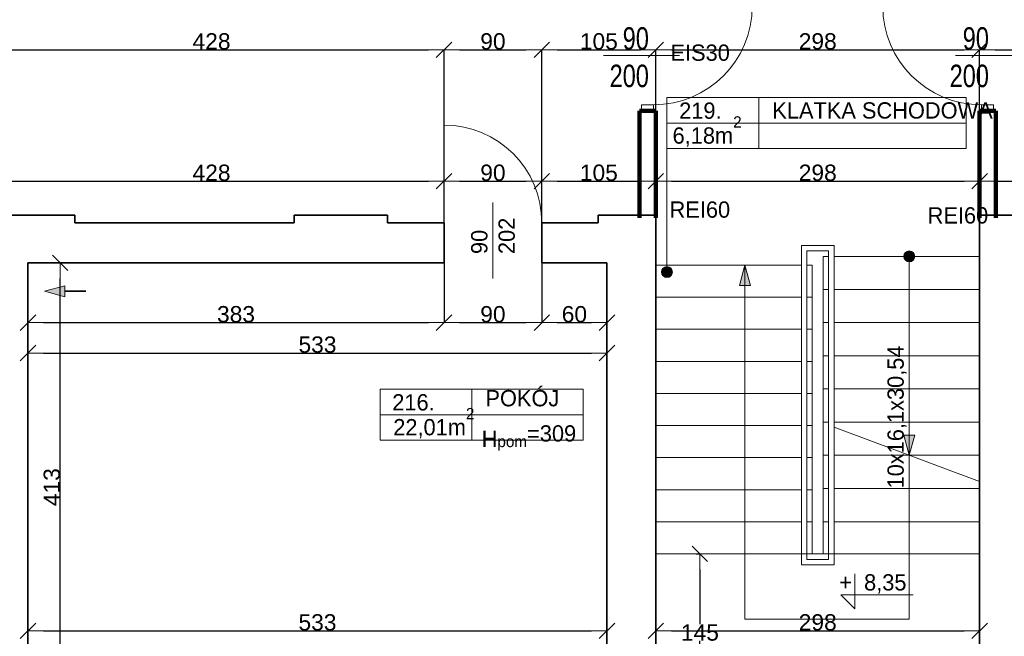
# Model space of a CAD drawing. Header units: metres. Extents: x 7506757 to 756746378, y 5735207 to 582114514.
# Tile 240 of 256: x 7691158 to 7700222, y 5892257 to 5897936. Entities that reach past the tile are written whole.
import ezdxf

# ---------------------------------------------------------------- set-up
doc = ezdxf.new("R2010")
doc.units = ezdxf.units.M
doc.header["$MEASUREMENT"] = 0
doc.header["$PDMODE"] = 2
doc.layers.get('0').update_dxf_attribs({"color": 250, "linetype": 'CONTINUOUS', "lineweight": 100, "plot": 0})
doc.layers.get('Defpoints').update_dxf_attribs({"linetype": 'CONTINUOUS'})
for name, color, linetype, lineweight in [('2D - Ogolne46', 7, 'CONTINUOUS', 18), ('ELEKTRYKA141', 7, 'CONTINUOUS', 0), ('M_OCIANA1', 7, 'CONTINUOUS', 13), ('M_OCIANA6', 5, 'CONTINUOUS', 35), ('M_OPISY1', 7, 'CONTINUOUS', 13), ('M_OPISY141', 7, 'CONTINUOUS', 0), ('m_umeblowanie1', 7, 'CONTINUOUS', 13), ('NAPISY', 7, 'CONTINUOUS', 20), ('opis1', 7, 'CONTINUOUS', 13), ('OTWORY', 90, 'CONTINUOUS', 15), ('WYMIARY', 8, 'CONTINUOUS', 13)]:
    doc.layers.add(name, color=color, linetype=linetype, lineweight=lineweight)
for name, color, linetype in [('M_OCIANA', 7, 'CONTINUOUS'), ('M_OPISY', 7, 'CONTINUOUS'), ('PWYMIAR', 7, 'CONTINUOUS')]:
    doc.layers.add(name, color=color, linetype=linetype)
doc.styles.add('arial', font='arial.ttf', dxfattribs={"width": 0.75, "height": 25})
doc.styles.add('GENERATED_STYLE_1', font='arial.ttf')
doc.styles.add('GENERATED_STYLE_2', font='txt')
doc.styles.add('GENERATED_STYLE_5', font='txt')
doc.dimstyles.new('GENERATED_STYLE__1', dxfattribs={"dimtxt": 150, "dimasz": 142.5, "dimexe": 0.18, "dimexo": 0, "dimgap": 0.09, "dimtad": 1, "dimdec": 0, "dimlfac": 0.1, "dimzin": 0, "dimdsep": 46, "dimtxsty": 'GENERATED_STYLE_1', "dimblk": 'ARROWHEAD_6', "dimblk1": 'ARROWHEAD_6', "dimblk2": 'ARROWHEAD_6', "dimcen": 0.09, "dimclrd": 251, "dimclre": 251, "dimclrt": 7, "dimazin": 0, "dimtfac": 1, "dimtdec": 4, "dimtmove": 0, "dimatfit": 3, "dimfxl": 0, "dimtolj": 1, "dimtzin": 0, "dimarcsym": 0})
doc.dimstyles.new('GENERATED_STYLE__2', dxfattribs={"dimtxt": 150, "dimasz": 142.5, "dimexe": 0.18, "dimexo": 0, "dimgap": 0.09, "dimtad": 1, "dimtih": 1, "dimtoh": 1, "dimdec": 0, "dimlfac": 0.1, "dimzin": 0, "dimdsep": 46, "dimtxsty": 'GENERATED_STYLE_1', "dimblk": 'ARROWHEAD_6', "dimblk1": 'ARROWHEAD_6', "dimblk2": 'ARROWHEAD_6', "dimcen": 0.09, "dimclrd": 251, "dimclre": 251, "dimclrt": 7, "dimazin": 0, "dimtfac": 1, "dimtdec": 4, "dimtmove": 0, "dimatfit": 3, "dimfxl": 0, "dimtolj": 1, "dimtzin": 0, "dimarcsym": 0})

# ---------------------------------------------------------------- blocks, each defined once
blk = doc.blocks.new('Linia_110', base_point=(594207.4, 344455.3))
at = {"layer": 'M_OCIANA1', "linetype": 'Continuous'}
blk.add_hatch(color=256, dxfattribs=at).paths.add_polyline_path([(594207.4, 344455.3), (594394, 344505.3), (594394, 344405.3)], flags=0)
for p, q in [((594207.4, 344455.3), (594394, 344505.3)), ((594207.4, 344455.3), (594394, 344405.3)), ((594394, 344505.3), (594394, 344405.3))]:
    blk.add_line(p, q, dxfattribs=at)
at = {"layer": 'M_OCIANA6', "linetype": 'Continuous'}
blk.add_line((594394, 344455.3), (594586.1, 344455.3), dxfattribs=at)
blk = doc.blocks.new('Linia_111', base_point=(599936.6, 345769))
at = {"layer": 'M_OPISY1', "linetype": 'Continuous'}
blk.add_hatch(color=256, dxfattribs=at).paths.add_polyline_path([(599986.6, 344632.5), (599982.8, 344651.6), (599972, 344667.9), (599955.8, 344678.7), (599936.6, 344682.5), (599917.5, 344678.7), (599901.3, 344667.9), (599890.4, 344651.6), (599886.6, 344632.5), (599890.4, 344613.4), (599901.3, 344597.2), (599917.5, 344586.3), (599936.6, 344582.5), (599955.8, 344586.3), (599972, 344597.2), (599982.8, 344613.4)], flags=0)
blk.add_circle((599936.6, 344632.5), 50, dxfattribs=at)
at = {"layer": 'M_OPISY141', "linetype": 'Continuous'}
blk.add_line((599936.6, 345769), (599936.6, 344682.5), dxfattribs=at)
blk = doc.blocks.new('Linia_113', base_point=(602167.1, 344483.8))
at = {"layer": 'M_OCIANA1', "linetype": 'Continuous'}
blk.add_hatch(color=256, dxfattribs=at).paths.add_polyline_path([(602167.1, 342944.8), (602117.1, 343131.4), (602217.1, 343131.4)], flags=0)
for p, q in [((602167.1, 344483.8), (602167.1, 343131.4)), ((602167.1, 342944.8), (602117.1, 343131.4)), ((602117.1, 343131.4), (602217.1, 343131.4)), ((602167.1, 342944.8), (602217.1, 343131.4))]:
    blk.add_line(p, q, dxfattribs=at)
blk = doc.blocks.new('Polilinia_8', base_point=(602167.1, 344777))
at = {"layer": 'M_OCIANA1', "linetype": 'Continuous'}
blk.add_hatch(color=256, dxfattribs=at).paths.add_polyline_path([(602217.1, 344777), (602213.3, 344796.1), (602202.5, 344812.3), (602186.3, 344823.2), (602167.1, 344827), (602148, 344823.2), (602131.8, 344812.3), (602120.9, 344796.1), (602117.1, 344777), (602120.9, 344757.8), (602131.8, 344741.6), (602148, 344730.8), (602167.1, 344727), (602186.3, 344730.8), (602202.5, 344741.6), (602213.3, 344757.8)], flags=0)
at = {"layer": 'M_OCIANA1', "linetype": 'Continuous', "flags": 128}
blk.add_lwpolyline([(602167.1, 344727), (602167.1, 341436.4), (600654.7, 341436.4), (600654.7, 344695.9)], dxfattribs=at)
at = {"layer": 'M_OCIANA1', "linetype": 'Continuous'}
blk.add_circle((602167.1, 344777), 50, dxfattribs=at)
blk = doc.blocks.new('Polilinia_9', base_point=(602167.1, 344777))
at = {"layer": 'M_OCIANA1', "linetype": 'Continuous'}
blk.add_hatch(color=256, dxfattribs=at).paths.add_polyline_path([(600654.7, 344695.9), (600704.7, 344509.3), (600604.7, 344509.3)], flags=0)
for p, q in [((600654.7, 344695.9), (600604.7, 344509.3)), ((600654.7, 344695.9), (600704.7, 344509.3)), ((600704.7, 344509.3), (600604.7, 344509.3))]:
    blk.add_line(p, q, dxfattribs=at)
at = {"layer": 'M_OCIANA1', "linetype": 'Continuous', "flags": 128}
blk.add_lwpolyline([(602167.1, 344777), (602167.1, 341436.4), (600654.7, 341436.4), (600654.7, 344509.3)], dxfattribs=at)
blk = doc.blocks.new('ARROWHEAD_6')
at = {"color": 0, "linetype": 'Continuous', "lineweight": 0}
for p, q in [((0, 0), (-1, 0)), ((-0.5, -0.5), (0.5, 0.5))]:
    blk.add_line(p, q, dxfattribs=at)
blk = doc.blocks.new('*D6527')
at = {"layer": 'Defpoints', "color": 0, "linetype": 'Continuous', "transparency": 16777216}
for p in [(7696564.6, 5892307.6), (7691234.6, 5891565.6), (7696564.6, 5891565.6)]:
    blk.add_point(p, dxfattribs=at)
at = {"layer": 'PWYMIAR', "color": 251, "linetype": 'Continuous', "lineweight": -2, "transparency": 16777216}
for p, q in [((7691234.6, 5891565.6), (7691234.6, 5892307.8)), ((7691377.1, 5892307.6), (7696422.1, 5892307.6)), ((7696564.6, 5891565.6), (7696564.6, 5892307.8))]:
    blk.add_line(p, q, dxfattribs=at)
at = {"layer": 'PWYMIAR', "color": 251, "linetype": 'Continuous', "lineweight": -2, "transparency": 16777216, "xscale": 142.5, "yscale": 142.5, "zscale": 142.5, "rotation": 180}
blk.add_blockref('ARROWHEAD_6', (7691234.6, 5892307.6), dxfattribs=at)
at = {"layer": 'PWYMIAR', "color": 251, "linetype": 'Continuous', "lineweight": -2, "transparency": 16777216, "xscale": 142.5, "yscale": 142.5, "zscale": 142.5}
blk.add_blockref('ARROWHEAD_6', (7696564.6, 5892307.6), dxfattribs=at)
at = {"layer": 'PWYMIAR', "color": 7, "linetype": 'Continuous', "lineweight": 13, "transparency": 16777216, "insert": (7693899.6, 5892384.3), "char_height": 150, "attachment_point": 5, "style": 'GENERATED_STYLE_1'}
blk.add_mtext('\\A1;533', dxfattribs=at)
blk = doc.blocks.new('*D6528')
at = {"layer": 'Defpoints', "color": 0, "linetype": 'Continuous', "transparency": 16777216}
for p in [(7699994.6, 5892307.6), (7697014.6, 5891565.6), (7699994.6, 5891565.6)]:
    blk.add_point(p, dxfattribs=at)
at = {"layer": 'PWYMIAR', "color": 251, "linetype": 'Continuous', "lineweight": -2, "transparency": 16777216}
for p, q in [((7697014.6, 5891565.6), (7697014.6, 5892307.8)), ((7697157.1, 5892307.6), (7699852.1, 5892307.6)), ((7699994.6, 5891565.6), (7699994.6, 5892307.8))]:
    blk.add_line(p, q, dxfattribs=at)
at = {"layer": 'PWYMIAR', "color": 251, "linetype": 'Continuous', "lineweight": -2, "transparency": 16777216, "xscale": 142.5, "yscale": 142.5, "zscale": 142.5, "rotation": 180}
blk.add_blockref('ARROWHEAD_6', (7697014.6, 5892307.6), dxfattribs=at)
at = {"layer": 'PWYMIAR', "color": 251, "linetype": 'Continuous', "lineweight": -2, "transparency": 16777216, "xscale": 142.5, "yscale": 142.5, "zscale": 142.5}
blk.add_blockref('ARROWHEAD_6', (7699994.6, 5892307.6), dxfattribs=at)
at = {"layer": 'PWYMIAR', "color": 7, "linetype": 'Continuous', "lineweight": 13, "transparency": 16777216, "insert": (7698504.6, 5892384.3), "char_height": 150, "attachment_point": 5, "style": 'GENERATED_STYLE_1'}
blk.add_mtext('\\A1;298', dxfattribs=at)
blk = doc.blocks.new('*D6530')
at = {"layer": 'Defpoints', "color": 0, "linetype": 'Continuous', "transparency": 16777216}
for p in [(7691234.6, 5895695.6), (7695064.6, 5895695.6), (7695064.6, 5895145.5)]:
    blk.add_point(p, dxfattribs=at)
at = {"layer": 'PWYMIAR', "color": 251, "linetype": 'Continuous', "lineweight": -2, "transparency": 16777216}
for p, q in [((7691234.6, 5895695.6), (7691234.6, 5895145.3)), ((7695064.6, 5895695.6), (7695064.6, 5895145.3)), ((7691377.1, 5895145.5), (7694922.1, 5895145.5))]:
    blk.add_line(p, q, dxfattribs=at)
at = {"layer": 'PWYMIAR', "color": 251, "linetype": 'Continuous', "lineweight": -2, "transparency": 16777216, "xscale": 142.5, "yscale": 142.5, "zscale": 142.5, "rotation": 180}
blk.add_blockref('ARROWHEAD_6', (7691234.6, 5895145.5), dxfattribs=at)
at = {"layer": 'PWYMIAR', "color": 251, "linetype": 'Continuous', "lineweight": -2, "transparency": 16777216, "xscale": 142.5, "yscale": 142.5, "zscale": 142.5}
blk.add_blockref('ARROWHEAD_6', (7695064.6, 5895145.5), dxfattribs=at)
at = {"layer": 'PWYMIAR', "color": 7, "linetype": 'Continuous', "lineweight": 13, "transparency": 16777216, "insert": (7693149.6, 5895222.2), "char_height": 150, "attachment_point": 5, "style": 'GENERATED_STYLE_1'}
blk.add_mtext('\\A1;383', dxfattribs=at)
blk = doc.blocks.new('*D6531')
at = {"layer": 'Defpoints', "color": 0, "linetype": 'Continuous', "transparency": 16777216}
for p in [(7695064.6, 5895695.6), (7695964.6, 5895695.6), (7695964.6, 5895145.5)]:
    blk.add_point(p, dxfattribs=at)
at = {"layer": 'PWYMIAR', "color": 251, "linetype": 'Continuous', "lineweight": -2, "transparency": 16777216}
for p, q in [((7695064.6, 5895695.6), (7695064.6, 5895145.3)), ((7695964.6, 5895695.6), (7695964.6, 5895145.3)), ((7695207.1, 5895145.5), (7695822.1, 5895145.5))]:
    blk.add_line(p, q, dxfattribs=at)
at = {"layer": 'PWYMIAR', "color": 251, "linetype": 'Continuous', "lineweight": -2, "transparency": 16777216, "xscale": 142.5, "yscale": 142.5, "zscale": 142.5, "rotation": 180}
blk.add_blockref('ARROWHEAD_6', (7695064.6, 5895145.5), dxfattribs=at)
at = {"layer": 'PWYMIAR', "color": 251, "linetype": 'Continuous', "lineweight": -2, "transparency": 16777216, "xscale": 142.5, "yscale": 142.5, "zscale": 142.5}
blk.add_blockref('ARROWHEAD_6', (7695964.6, 5895145.5), dxfattribs=at)
at = {"layer": 'PWYMIAR', "color": 7, "linetype": 'Continuous', "lineweight": 13, "transparency": 16777216, "insert": (7695514.6, 5895222.2), "char_height": 150, "attachment_point": 5, "style": 'GENERATED_STYLE_1'}
blk.add_mtext('\\A1;90', dxfattribs=at)
blk = doc.blocks.new('*D6532')
at = {"layer": 'Defpoints', "color": 0, "linetype": 'Continuous', "transparency": 16777216}
for p in [(7695964.6, 5895695.6), (7696564.6, 5895695.6), (7696564.6, 5895145.5)]:
    blk.add_point(p, dxfattribs=at)
at = {"layer": 'PWYMIAR', "color": 251, "linetype": 'Continuous', "lineweight": -2, "transparency": 16777216}
for p, q in [((7695964.6, 5895695.6), (7695964.6, 5895145.3)), ((7696564.6, 5895695.6), (7696564.6, 5895145.3)), ((7696107.1, 5895145.5), (7696422.1, 5895145.5))]:
    blk.add_line(p, q, dxfattribs=at)
at = {"layer": 'PWYMIAR', "color": 251, "linetype": 'Continuous', "lineweight": -2, "transparency": 16777216, "xscale": 142.5, "yscale": 142.5, "zscale": 142.5, "rotation": 180}
blk.add_blockref('ARROWHEAD_6', (7695964.6, 5895145.5), dxfattribs=at)
at = {"layer": 'PWYMIAR', "color": 251, "linetype": 'Continuous', "lineweight": -2, "transparency": 16777216, "xscale": 142.5, "yscale": 142.5, "zscale": 142.5}
blk.add_blockref('ARROWHEAD_6', (7696564.6, 5895145.5), dxfattribs=at)
at = {"layer": 'PWYMIAR', "color": 7, "linetype": 'Continuous', "lineweight": 13, "transparency": 16777216, "insert": (7696264.6, 5895222.2), "char_height": 150, "attachment_point": 5, "style": 'GENERATED_STYLE_1'}
blk.add_mtext('\\A1;60', dxfattribs=at)
blk = doc.blocks.new('*D6533')
at = {"layer": 'Defpoints', "color": 0, "linetype": 'Continuous', "transparency": 16777216}
for p in [(7691234.6, 5895695.6), (7696564.6, 5895695.6), (7696564.6, 5894865.7)]:
    blk.add_point(p, dxfattribs=at)
at = {"layer": 'PWYMIAR', "color": 251, "linetype": 'Continuous', "lineweight": -2, "transparency": 16777216}
for p, q in [((7691234.6, 5895695.6), (7691234.6, 5894865.5)), ((7696564.6, 5895695.6), (7696564.6, 5894865.5)), ((7691377.1, 5894865.7), (7696422.1, 5894865.7))]:
    blk.add_line(p, q, dxfattribs=at)
at = {"layer": 'PWYMIAR', "color": 251, "linetype": 'Continuous', "lineweight": -2, "transparency": 16777216, "xscale": 142.5, "yscale": 142.5, "zscale": 142.5, "rotation": 180}
blk.add_blockref('ARROWHEAD_6', (7691234.6, 5894865.7), dxfattribs=at)
at = {"layer": 'PWYMIAR', "color": 251, "linetype": 'Continuous', "lineweight": -2, "transparency": 16777216, "xscale": 142.5, "yscale": 142.5, "zscale": 142.5}
blk.add_blockref('ARROWHEAD_6', (7696564.6, 5894865.7), dxfattribs=at)
at = {"layer": 'PWYMIAR', "color": 7, "linetype": 'Continuous', "lineweight": 13, "transparency": 16777216, "insert": (7693899.6, 5894942.4), "char_height": 150, "attachment_point": 5, "style": 'GENERATED_STYLE_1'}
blk.add_mtext('\\A1;533', dxfattribs=at)
blk = doc.blocks.new('*D6534')
at = {"layer": 'Defpoints', "color": 0, "linetype": 'Continuous', "transparency": 16777216}
for p in [(7691234.6, 5895695.6), (7691531.6, 5895695.6), (7691234.6, 5891565.6)]:
    blk.add_point(p, dxfattribs=at)
at = {"layer": 'PWYMIAR', "color": 251, "linetype": 'Continuous', "lineweight": -2, "transparency": 16777216}
for p, q in [((7691234.6, 5895695.6), (7691531.7, 5895695.6)), ((7691531.6, 5891708.1), (7691531.6, 5895553.1)), ((7691234.6, 5891565.6), (7691531.7, 5891565.6))]:
    blk.add_line(p, q, dxfattribs=at)
at = {"layer": 'PWYMIAR', "color": 251, "linetype": 'Continuous', "lineweight": -2, "transparency": 16777216, "xscale": 142.5, "yscale": 142.5, "zscale": 142.5}
for p, rotation in [((7691531.6, 5895695.6), 90), ((7691531.6, 5891565.6), 270)]:
    blk.add_blockref('ARROWHEAD_6', p, dxfattribs=dict(at, rotation=rotation))
at = {"layer": 'PWYMIAR', "color": 7, "linetype": 'Continuous', "lineweight": 13, "transparency": 16777216, "insert": (7691454.8, 5893630.6), "char_height": 150, "attachment_point": 5, "rotation": 90, "style": 'GENERATED_STYLE_1'}
blk.add_mtext('\\A1;413', dxfattribs=at)
blk = doc.blocks.new('*D6647')
at = {"layer": 'Defpoints', "color": 0, "linetype": 'Continuous', "transparency": 16777216}
for p in [(7695064.6, 5897658.5), (7690784.6, 5896135.6), (7695064.6, 5896065.6)]:
    blk.add_point(p, dxfattribs=at)
at = {"layer": 'PWYMIAR', "color": 251, "linetype": 'Continuous', "lineweight": -2, "transparency": 16777216}
for p, q in [((7690784.6, 5896135.6), (7690784.6, 5897658.6)), ((7690927.1, 5897658.5), (7694922.1, 5897658.5)), ((7695064.6, 5896065.6), (7695064.6, 5897658.6))]:
    blk.add_line(p, q, dxfattribs=at)
at = {"layer": 'PWYMIAR', "color": 251, "linetype": 'Continuous', "lineweight": -2, "transparency": 16777216, "xscale": 142.5, "yscale": 142.5, "zscale": 142.5, "rotation": 180}
blk.add_blockref('ARROWHEAD_6', (7690784.6, 5897658.5), dxfattribs=at)
at = {"layer": 'PWYMIAR', "color": 251, "linetype": 'Continuous', "lineweight": -2, "transparency": 16777216, "xscale": 142.5, "yscale": 142.5, "zscale": 142.5}
blk.add_blockref('ARROWHEAD_6', (7695064.6, 5897658.5), dxfattribs=at)
at = {"layer": 'PWYMIAR', "color": 7, "linetype": 'Continuous', "lineweight": 13, "transparency": 16777216, "insert": (7692924.6, 5897735.1), "char_height": 150, "attachment_point": 5, "style": 'GENERATED_STYLE_1'}
blk.add_mtext('\\A1;428', dxfattribs=at)
blk = doc.blocks.new('*D6648')
at = {"layer": 'Defpoints', "color": 0, "linetype": 'Continuous', "transparency": 16777216}
for p in [(7695964.6, 5897658.5), (7695064.6, 5896065.6), (7695964.6, 5896065.6)]:
    blk.add_point(p, dxfattribs=at)
at = {"layer": 'PWYMIAR', "color": 251, "linetype": 'Continuous', "lineweight": -2, "transparency": 16777216}
for p, q in [((7695064.6, 5896065.6), (7695064.6, 5897658.6)), ((7695207.1, 5897658.5), (7695822.1, 5897658.5)), ((7695964.6, 5896065.6), (7695964.6, 5897658.6))]:
    blk.add_line(p, q, dxfattribs=at)
at = {"layer": 'PWYMIAR', "color": 251, "linetype": 'Continuous', "lineweight": -2, "transparency": 16777216, "xscale": 142.5, "yscale": 142.5, "zscale": 142.5, "rotation": 180}
blk.add_blockref('ARROWHEAD_6', (7695064.6, 5897658.5), dxfattribs=at)
at = {"layer": 'PWYMIAR', "color": 251, "linetype": 'Continuous', "lineweight": -2, "transparency": 16777216, "xscale": 142.5, "yscale": 142.5, "zscale": 142.5}
blk.add_blockref('ARROWHEAD_6', (7695964.6, 5897658.5), dxfattribs=at)
at = {"layer": 'PWYMIAR', "color": 7, "linetype": 'Continuous', "lineweight": 13, "transparency": 16777216, "insert": (7695514.6, 5897735.1), "char_height": 150, "attachment_point": 5, "style": 'GENERATED_STYLE_1'}
blk.add_mtext('\\A1;90', dxfattribs=at)
blk = doc.blocks.new('*D6649')
at = {"layer": 'Defpoints', "color": 0, "linetype": 'Continuous', "transparency": 16777216}
for p in [(7697014.6, 5897658.5), (7697014.6, 5896135.6), (7695964.6, 5896065.6)]:
    blk.add_point(p, dxfattribs=at)
at = {"layer": 'PWYMIAR', "color": 251, "linetype": 'Continuous', "lineweight": -2, "transparency": 16777216}
for p, q in [((7695964.6, 5896065.6), (7695964.6, 5897658.6)), ((7696107.1, 5897658.5), (7696872.1, 5897658.5)), ((7697014.6, 5896135.6), (7697014.6, 5897658.6))]:
    blk.add_line(p, q, dxfattribs=at)
at = {"layer": 'PWYMIAR', "color": 251, "linetype": 'Continuous', "lineweight": -2, "transparency": 16777216, "xscale": 142.5, "yscale": 142.5, "zscale": 142.5, "rotation": 180}
blk.add_blockref('ARROWHEAD_6', (7695964.6, 5897658.5), dxfattribs=at)
at = {"layer": 'PWYMIAR', "color": 251, "linetype": 'Continuous', "lineweight": -2, "transparency": 16777216, "xscale": 142.5, "yscale": 142.5, "zscale": 142.5}
blk.add_blockref('ARROWHEAD_6', (7697014.6, 5897658.5), dxfattribs=at)
at = {"layer": 'PWYMIAR', "color": 7, "linetype": 'Continuous', "lineweight": 13, "transparency": 16777216, "insert": (7696489.6, 5897735.1), "char_height": 150, "attachment_point": 5, "style": 'GENERATED_STYLE_1'}
blk.add_mtext('\\A1;105', dxfattribs=at)
blk = doc.blocks.new('*D6650')
at = {"layer": 'Defpoints', "color": 0, "linetype": 'Continuous', "transparency": 16777216}
for p in [(7699994.6, 5897658.5), (7697014.6, 5896135.6), (7699994.6, 5896067.8)]:
    blk.add_point(p, dxfattribs=at)
at = {"layer": 'PWYMIAR', "color": 251, "linetype": 'Continuous', "lineweight": -2, "transparency": 16777216}
for p, q in [((7697014.6, 5896135.6), (7697014.6, 5897658.6)), ((7697157.1, 5897658.5), (7699852.1, 5897658.5)), ((7699994.6, 5896067.8), (7699994.6, 5897658.6))]:
    blk.add_line(p, q, dxfattribs=at)
at = {"layer": 'PWYMIAR', "color": 251, "linetype": 'Continuous', "lineweight": -2, "transparency": 16777216, "xscale": 142.5, "yscale": 142.5, "zscale": 142.5, "rotation": 180}
blk.add_blockref('ARROWHEAD_6', (7697014.6, 5897658.5), dxfattribs=at)
at = {"layer": 'PWYMIAR', "color": 251, "linetype": 'Continuous', "lineweight": -2, "transparency": 16777216, "xscale": 142.5, "yscale": 142.5, "zscale": 142.5}
blk.add_blockref('ARROWHEAD_6', (7699994.6, 5897658.5), dxfattribs=at)
at = {"layer": 'PWYMIAR', "color": 7, "linetype": 'Continuous', "lineweight": 13, "transparency": 16777216, "insert": (7698504.6, 5897735.1), "char_height": 150, "attachment_point": 5, "style": 'GENERATED_STYLE_1'}
blk.add_mtext('\\A1;298', dxfattribs=at)
blk = doc.blocks.new('*D6651')
at = {"layer": 'Defpoints', "color": 0, "linetype": 'Continuous', "transparency": 16777216}
for p in [(7706224.6, 5897658.5), (7706224.6, 5896135.6), (7699994.6, 5896067.8)]:
    blk.add_point(p, dxfattribs=at)
at = {"layer": 'PWYMIAR', "color": 251, "linetype": 'Continuous', "lineweight": -2, "transparency": 16777216}
for p, q in [((7699994.6, 5896067.8), (7699994.6, 5897658.6)), ((7700137.1, 5897658.5), (7706082.1, 5897658.5)), ((7706224.6, 5896135.6), (7706224.6, 5897658.6))]:
    blk.add_line(p, q, dxfattribs=at)
at = {"layer": 'PWYMIAR', "color": 251, "linetype": 'Continuous', "lineweight": -2, "transparency": 16777216, "xscale": 142.5, "yscale": 142.5, "zscale": 142.5, "rotation": 180}
blk.add_blockref('ARROWHEAD_6', (7699994.6, 5897658.5), dxfattribs=at)
at = {"layer": 'PWYMIAR', "color": 251, "linetype": 'Continuous', "lineweight": -2, "transparency": 16777216, "xscale": 142.5, "yscale": 142.5, "zscale": 142.5}
blk.add_blockref('ARROWHEAD_6', (7706224.6, 5897658.5), dxfattribs=at)
at = {"layer": 'PWYMIAR', "color": 7, "linetype": 'Continuous', "lineweight": 13, "transparency": 16777216, "insert": (7703109.6, 5897735.2), "char_height": 150, "attachment_point": 5, "style": 'GENERATED_STYLE_1'}
blk.add_mtext('\\A1;623', dxfattribs=at)
blk = doc.blocks.new('*D6669')
at = {"layer": 'Defpoints', "color": 0, "linetype": 'Continuous', "transparency": 16777216}
for p in [(7695064.6, 5896448.6), (7690784.6, 5896135.6), (7695064.6, 5896065.6)]:
    blk.add_point(p, dxfattribs=at)
at = {"layer": 'PWYMIAR', "color": 251, "linetype": 'Continuous', "lineweight": -2, "transparency": 16777216}
for p, q in [((7690784.6, 5896135.6), (7690784.6, 5896448.7)), ((7690927.1, 5896448.6), (7694922.1, 5896448.6)), ((7695064.6, 5896065.6), (7695064.6, 5896448.7))]:
    blk.add_line(p, q, dxfattribs=at)
at = {"layer": 'PWYMIAR', "color": 251, "linetype": 'Continuous', "lineweight": -2, "transparency": 16777216, "xscale": 142.5, "yscale": 142.5, "zscale": 142.5, "rotation": 180}
blk.add_blockref('ARROWHEAD_6', (7690784.6, 5896448.6), dxfattribs=at)
at = {"layer": 'PWYMIAR', "color": 251, "linetype": 'Continuous', "lineweight": -2, "transparency": 16777216, "xscale": 142.5, "yscale": 142.5, "zscale": 142.5}
blk.add_blockref('ARROWHEAD_6', (7695064.6, 5896448.6), dxfattribs=at)
at = {"layer": 'PWYMIAR', "color": 7, "linetype": 'Continuous', "lineweight": 13, "transparency": 16777216, "insert": (7692924.6, 5896525.2), "char_height": 150, "attachment_point": 5, "style": 'GENERATED_STYLE_1'}
blk.add_mtext('\\A1;428', dxfattribs=at)
blk = doc.blocks.new('*D6670')
at = {"layer": 'Defpoints', "color": 0, "linetype": 'Continuous', "transparency": 16777216}
for p in [(7695964.6, 5896448.6), (7695064.6, 5896065.6), (7695964.6, 5896065.6)]:
    blk.add_point(p, dxfattribs=at)
at = {"layer": 'PWYMIAR', "color": 251, "linetype": 'Continuous', "lineweight": -2, "transparency": 16777216}
for p, q in [((7695064.6, 5896065.6), (7695064.6, 5896448.7)), ((7695207.1, 5896448.6), (7695822.1, 5896448.6)), ((7695964.6, 5896065.6), (7695964.6, 5896448.7))]:
    blk.add_line(p, q, dxfattribs=at)
at = {"layer": 'PWYMIAR', "color": 251, "linetype": 'Continuous', "lineweight": -2, "transparency": 16777216, "xscale": 142.5, "yscale": 142.5, "zscale": 142.5, "rotation": 180}
blk.add_blockref('ARROWHEAD_6', (7695064.6, 5896448.6), dxfattribs=at)
at = {"layer": 'PWYMIAR', "color": 251, "linetype": 'Continuous', "lineweight": -2, "transparency": 16777216, "xscale": 142.5, "yscale": 142.5, "zscale": 142.5}
blk.add_blockref('ARROWHEAD_6', (7695964.6, 5896448.6), dxfattribs=at)
at = {"layer": 'PWYMIAR', "color": 7, "linetype": 'Continuous', "lineweight": 13, "transparency": 16777216, "insert": (7695514.6, 5896525.2), "char_height": 150, "attachment_point": 5, "style": 'GENERATED_STYLE_1'}
blk.add_mtext('\\A1;90', dxfattribs=at)
blk = doc.blocks.new('*D6671')
at = {"layer": 'Defpoints', "color": 0, "linetype": 'Continuous', "transparency": 16777216}
for p in [(7697014.6, 5896448.6), (7697014.6, 5896135.6), (7695964.6, 5896065.6)]:
    blk.add_point(p, dxfattribs=at)
at = {"layer": 'PWYMIAR', "color": 251, "linetype": 'Continuous', "lineweight": -2, "transparency": 16777216}
for p, q in [((7695964.6, 5896065.6), (7695964.6, 5896448.7)), ((7696107.1, 5896448.6), (7696872.1, 5896448.6)), ((7697014.6, 5896135.6), (7697014.6, 5896448.7))]:
    blk.add_line(p, q, dxfattribs=at)
at = {"layer": 'PWYMIAR', "color": 251, "linetype": 'Continuous', "lineweight": -2, "transparency": 16777216, "xscale": 142.5, "yscale": 142.5, "zscale": 142.5, "rotation": 180}
blk.add_blockref('ARROWHEAD_6', (7695964.6, 5896448.6), dxfattribs=at)
at = {"layer": 'PWYMIAR', "color": 251, "linetype": 'Continuous', "lineweight": -2, "transparency": 16777216, "xscale": 142.5, "yscale": 142.5, "zscale": 142.5}
blk.add_blockref('ARROWHEAD_6', (7697014.6, 5896448.6), dxfattribs=at)
at = {"layer": 'PWYMIAR', "color": 7, "linetype": 'Continuous', "lineweight": 13, "transparency": 16777216, "insert": (7696489.6, 5896525.2), "char_height": 150, "attachment_point": 5, "style": 'GENERATED_STYLE_1'}
blk.add_mtext('\\A1;105', dxfattribs=at)
blk = doc.blocks.new('*D6672')
at = {"layer": 'Defpoints', "color": 0, "linetype": 'Continuous', "transparency": 16777216}
for p in [(7699994.6, 5896448.6), (7697014.6, 5896135.6), (7699994.6, 5896135.6)]:
    blk.add_point(p, dxfattribs=at)
at = {"layer": 'PWYMIAR', "color": 251, "linetype": 'Continuous', "lineweight": -2, "transparency": 16777216}
for p, q in [((7697014.6, 5896135.6), (7697014.6, 5896448.7)), ((7697157.1, 5896448.6), (7699852.1, 5896448.6)), ((7699994.6, 5896135.6), (7699994.6, 5896448.7))]:
    blk.add_line(p, q, dxfattribs=at)
at = {"layer": 'PWYMIAR', "color": 251, "linetype": 'Continuous', "lineweight": -2, "transparency": 16777216, "xscale": 142.5, "yscale": 142.5, "zscale": 142.5, "rotation": 180}
blk.add_blockref('ARROWHEAD_6', (7697014.6, 5896448.6), dxfattribs=at)
at = {"layer": 'PWYMIAR', "color": 251, "linetype": 'Continuous', "lineweight": -2, "transparency": 16777216, "xscale": 142.5, "yscale": 142.5, "zscale": 142.5}
blk.add_blockref('ARROWHEAD_6', (7699994.6, 5896448.6), dxfattribs=at)
at = {"layer": 'PWYMIAR', "color": 7, "linetype": 'Continuous', "lineweight": 13, "transparency": 16777216, "insert": (7698504.6, 5896525.2), "char_height": 150, "attachment_point": 5, "style": 'GENERATED_STYLE_1'}
blk.add_mtext('\\A1;298', dxfattribs=at)
blk = doc.blocks.new('*D6673')
at = {"layer": 'Defpoints', "color": 0, "linetype": 'Continuous', "transparency": 16777216}
for p in [(7706224.6, 5896448.6), (7699994.6, 5896135.6), (7706224.6, 5896135.6)]:
    blk.add_point(p, dxfattribs=at)
at = {"layer": 'PWYMIAR', "color": 251, "linetype": 'Continuous', "lineweight": -2, "transparency": 16777216}
for p, q in [((7699994.6, 5896135.6), (7699994.6, 5896448.7)), ((7700137.1, 5896448.6), (7706082.1, 5896448.6)), ((7706224.6, 5896135.6), (7706224.6, 5896448.7))]:
    blk.add_line(p, q, dxfattribs=at)
at = {"layer": 'PWYMIAR', "color": 251, "linetype": 'Continuous', "lineweight": -2, "transparency": 16777216, "xscale": 142.5, "yscale": 142.5, "zscale": 142.5, "rotation": 180}
blk.add_blockref('ARROWHEAD_6', (7699994.6, 5896448.6), dxfattribs=at)
at = {"layer": 'PWYMIAR', "color": 251, "linetype": 'Continuous', "lineweight": -2, "transparency": 16777216, "xscale": 142.5, "yscale": 142.5, "zscale": 142.5}
blk.add_blockref('ARROWHEAD_6', (7706224.6, 5896448.6), dxfattribs=at)
at = {"layer": 'PWYMIAR', "color": 7, "linetype": 'Continuous', "lineweight": 13, "transparency": 16777216, "insert": (7703109.6, 5896525.3), "char_height": 150, "attachment_point": 5, "style": 'GENERATED_STYLE_1'}
blk.add_mtext('\\A1;623', dxfattribs=at)
blk = doc.blocks.new('*D5522')
at = {"layer": 'Defpoints', "color": 0, "linetype": 'Continuous', "transparency": 16777216}
for p in [(7697384.6, 5893015.6), (7697420, 5893015.6), (7697384.6, 5891565.6)]:
    blk.add_point(p, dxfattribs=at)
at = {"layer": 'PWYMIAR', "color": 251, "linetype": 'Continuous', "lineweight": -2, "transparency": 16777216}
for p, q in [((7697384.6, 5893015.6), (7697420.2, 5893015.6)), ((7697420, 5892873.1), (7697420, 5892367.3)), ((7697420, 5891708.1), (7697420, 5892213.9)), ((7697384.6, 5891565.6), (7697420.2, 5891565.6))]:
    blk.add_line(p, q, dxfattribs=at)
at = {"layer": 'PWYMIAR', "color": 251, "linetype": 'Continuous', "lineweight": -2, "transparency": 16777216, "xscale": 142.5, "yscale": 142.5, "zscale": 142.5}
for p, rotation in [((7697420, 5893015.6), 90), ((7697420, 5891565.6), 270)]:
    blk.add_blockref('ARROWHEAD_6', p, dxfattribs=dict(at, rotation=rotation))
at = {"layer": 'PWYMIAR', "color": 7, "linetype": 'Continuous', "lineweight": 13, "transparency": 16777216, "insert": (7697420, 5892290.6), "char_height": 150, "attachment_point": 5, "style": 'GENERATED_STYLE_1'}
blk.add_mtext('\\A1;145', dxfattribs=at)
blk = doc.blocks.new('DRZWI80')
at = {"layer": 'OTWORY'}
blk.add_line((-46, -31.55), (-46, 31.55), dxfattribs=at)
for points in [[(-87, 10), (-87, 92), (-83, 92), (-83, 10)], [(-92, 0), (-92, 10), (-87, 10), (-87, 0)], [(-5, 0), (-5, 10), (0, 10), (0, 0)]]:
    blk.add_lwpolyline(points, close=True, dxfattribs=at)
blk.add_arc((-87, 10), 82, 0, 90, dxfattribs=at)

msp = doc.modelspace()

# ---------------------------------------------------------------- linework, layer by layer
at = {"layer": 'ELEKTRYKA141', "linetype": 'Continuous'}
msp.add_line((7695064.6, 5896065.6), (7695064.6, 5896965.6), dxfattribs=at)
msp.add_arc((7695064.6, 5896065.6), 900, 0, 90, dxfattribs=at)
at = {"layer": 'M_OCIANA6', "linetype": 'Continuous', "lineweight": 106}
for p, q in [((7696864.6, 5896112.1), (7696864.6, 5897096.2)), ((7696937.5, 5897096.2), (7696864.6, 5897096.2)), ((7696864.6, 5897096.2), (7697014.6, 5897096.2)), ((7697014.6, 5896112.1), (7697014.6, 5897096.2)), ((7699994.6, 5896112.1), (7699994.6, 5897096.2)), ((7700067.5, 5897096.2), (7699994.6, 5897096.2)), ((7699994.6, 5897096.2), (7700144.6, 5897096.2)), ((7700144.6, 5896112.1), (7700144.6, 5897096.2))]:
    msp.add_line(p, q, dxfattribs=at)
at = {"layer": 'M_OCIANA6', "linetype": 'Continuous'}
for p, q in [((7690784.6, 5896135.6), (7691664.6, 5896135.6)), ((7691664.6, 5896135.6), (7690784.6, 5896135.6)), ((7691664.6, 5896135.6), (7691664.6, 5896065.6)), ((7693684.6, 5896065.6), (7693684.6, 5896135.6)), ((7694544.6, 5896135.6), (7693684.6, 5896135.6)), ((7694544.6, 5896065.6), (7694544.6, 5896135.6)), ((7697014.6, 5896135.6), (7696484.6, 5896135.6)), ((7696484.6, 5896065.6), (7696484.6, 5896135.6)), ((7697014.6, 5891565.6), (7697014.6, 5896135.6)), ((7699994.6, 5891565.6), (7699994.6, 5896135.6)), ((7699994.6, 5896135.6), (7700444.6, 5896135.6)), ((7691664.6, 5896065.6), (7693684.6, 5896065.6)), ((7694544.6, 5896065.6), (7695064.6, 5896065.6)), ((7695064.6, 5895695.6), (7695064.6, 5896065.6)), ((7695964.6, 5895695.6), (7695964.6, 5896065.6)), ((7695964.6, 5896065.6), (7696484.6, 5896065.6)), ((7695064.6, 5895695.6), (7691234.6, 5895695.6)), ((7691234.6, 5891565.6), (7691234.6, 5895695.6)), ((7696564.6, 5895695.6), (7695964.6, 5895695.6)), ((7696564.6, 5891565.6), (7696564.6, 5895695.6))]:
    msp.add_line(p, q, dxfattribs=at)
at = {"layer": 'M_OPISY141', "linetype": 'Continuous'}
for p, q in [((7697116.5, 5897219.3), (7699869.9, 5897219.3)), ((7697116.5, 5896748.2), (7697116.5, 5897219.3)), ((7697961.1, 5897219.3), (7697961.1, 5896748.2)), ((7699869.9, 5896748.2), (7699869.9, 5897219.3)), ((7699869.9, 5896748.2), (7697116.5, 5896748.2)), ((7695514.6, 5896250.9), (7695514.6, 5895553.4)), ((7694475.6, 5894533.1), (7696346.7, 5894533.1)), ((7694475.6, 5894062), (7694475.6, 5894533.1)), ((7695320.2, 5894533.1), (7695320.2, 5894062)), ((7696346.7, 5894533.1), (7696346.7, 5894062)), ((7694475.6, 5894297.5), (7696346.7, 5894297.5)), ((7696346.7, 5894062), (7694475.6, 5894062)), ((7698846.3, 5892833.5), (7698846.3, 5892508.8)), ((7698846.3, 5892508.8), (7698715.8, 5892639.2)), ((7698715.8, 5892639.2), (7699384, 5892639.2))]:
    msp.add_line(p, q, dxfattribs=at)
at = {"layer": 'm_umeblowanie1', "linetype": 'Continuous'}
for p, q in [((7697116.5, 5896983.7), (7699869.9, 5896983.7)), ((7698354.6, 5895856.1), (7698354.6, 5892915.6)), ((7698354.6, 5895856.1), (7698654.6, 5895856.1)), ((7698654.6, 5895856.1), (7698654.6, 5892915.6)), ((7698404.6, 5895806.1), (7698404.6, 5892965.6)), ((7698404.6, 5895806.1), (7698604.6, 5895806.1)), ((7698604.6, 5895806.1), (7698604.6, 5892965.6)), ((7697014.6, 5895675.1), (7698354.6, 5895675.1)), ((7698404.6, 5895675.1), (7698454.6, 5895675.1)), ((7698454.6, 5895675.1), (7698454.6, 5893015.6)), ((7698554.6, 5895756.2), (7698554.6, 5893015.6)), ((7698554.6, 5895756.2), (7698604.6, 5895756.2)), ((7698654.6, 5895756.2), (7699994.6, 5895756.2)), ((7698554.6, 5895450.8), (7698604.6, 5895450.8)), ((7698654.6, 5895450.8), (7699994.6, 5895450.8)), ((7697014.6, 5895379.6), (7698354.6, 5895379.6)), ((7698404.6, 5895379.6), (7698454.6, 5895379.6)), ((7698554.6, 5895145.4), (7698604.6, 5895145.4)), ((7698654.6, 5895145.4), (7699994.6, 5895145.4)), ((7697014.6, 5895084.1), (7698354.6, 5895084.1)), ((7698404.6, 5895084.1), (7698454.6, 5895084.1)), ((7697014.6, 5894788.6), (7698354.6, 5894788.6)), ((7698404.6, 5894788.6), (7698454.6, 5894788.6)), ((7698554.6, 5894840.1), (7698604.6, 5894840.1)), ((7698654.6, 5894840.1), (7699994.6, 5894840.1)), ((7697014.6, 5894493.1), (7698354.6, 5894493.1)), ((7698404.6, 5894493.1), (7698454.6, 5894493.1)), ((7698554.6, 5894534.7), (7698604.6, 5894534.7)), ((7698654.6, 5894534.7), (7699994.6, 5894534.7)), ((7698554.6, 5894229.4), (7698604.6, 5894229.4)), ((7698654.6, 5894229.4), (7699994.6, 5894229.4)), ((7697014.6, 5894197.6), (7698354.6, 5894197.6)), ((7698404.6, 5894197.6), (7698454.6, 5894197.6)), ((7698654.6, 5894183.4), (7699994.6, 5893681.4)), ((7697014.6, 5893902.1), (7698354.6, 5893902.1)), ((7698404.6, 5893902.1), (7698454.6, 5893902.1)), ((7698554.6, 5893924), (7698604.6, 5893924)), ((7698654.6, 5893924), (7699994.6, 5893924)), ((7697014.6, 5893606.6), (7698354.6, 5893606.6)), ((7698404.6, 5893606.6), (7698454.6, 5893606.6)), ((7698554.6, 5893618.6), (7698604.6, 5893618.6)), ((7698654.6, 5893618.6), (7699994.6, 5893618.6)), ((7697014.6, 5893311.1), (7698354.6, 5893311.1)), ((7698404.6, 5893311.1), (7698454.6, 5893311.1)), ((7698554.6, 5893311.1), (7698604.6, 5893311.1)), ((7698654.6, 5893311.1), (7699994.6, 5893311.1)), ((7697014.6, 5893015.6), (7699994.6, 5893015.6)), ((7697014.6, 5893015.6), (7698654.6, 5893015.6)), ((7698354.6, 5893015.6), (7697014.6, 5893015.6)), ((7698654.6, 5893015.6), (7698404.6, 5893015.6)), ((7698404.6, 5892965.6), (7698604.6, 5892965.6)), ((7698454.6, 5893015.6), (7698554.6, 5893015.6)), ((7699994.6, 5893015.6), (7698654.6, 5893015.6)), ((7698654.6, 5893015.6), (7699994.6, 5893015.6)), ((7699994.6, 5893015.6), (7698654.6, 5893015.6)), ((7698654.6, 5893015.6), (7699994.6, 5893015.6)), ((7698654.6, 5893015.6), (7699994.6, 5893015.6)), ((7698354.6, 5892915.6), (7698654.6, 5892915.6))]:
    msp.add_line(p, q, dxfattribs=at)

# ---------------------------------------------------------------- block references
at = {"layer": 'M_OCIANA', "linetype": 'Continuous'}
for name, p in [('Polilinia_8', (7699347, 5895756.2)), ('Polilinia_9', (7699347, 5895756.2)), ('Linia_113', (7699347, 5895463))]:
    msp.add_blockref(name, p, dxfattribs=at)
at = {"layer": 'M_OCIANA', "color": 5, "linetype": 'Continuous', "lineweight": 35}
msp.add_blockref('Linia_110', (7691387.2, 5895434.5), dxfattribs=at)
at = {"layer": 'M_OPISY', "linetype": 'Continuous'}
msp.add_blockref('Linia_111', (7697116.5, 5896748.2), dxfattribs=at)
at = {"layer": 'OTWORY', "yscale": 11.08695652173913, "zscale": 11.08695652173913}
for p, xscale, rotation in [((7696882.1, 5897096.2), 11.08695652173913, 270), ((7700123, 5897096.2), -11.08695652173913, 90)]:
    msp.add_blockref('DRZWI80', p, dxfattribs=dict(at, xscale=xscale, rotation=rotation))

# ---------------------------------------------------------------- texts
at = {"layer": '2D - Ogolne46', "linetype": 'Continuous', "char_height": 150, "attachment_point": 7, "style": 'GENERATED_STYLE_2'}
for s, insert in [('{6,18m\\A1{\\H0.7x;\\S2^  ;}}', (7697168.3, 5896766.1)), ('{22,01m\\A1{\\H0.7x;\\S2^  ;}}', (7694597.1, 5894079.9))]:
    msp.add_mtext(s, dxfattribs=dict(at, insert=insert))
at = {"layer": 'NAPISY', "char_height": 206.96, "attachment_point": 9, "style": 'arial'}
for insert in [(7696950.4, 5897311.6), (7700080.4, 5897311.6)]:
    msp.add_mtext('\\P90\\P200', dxfattribs=dict(at, insert=insert))
at = {"layer": 'opis1', "linetype": 'Continuous', "char_height": 150, "attachment_point": 1, "style": 'GENERATED_STYLE_2'}
for s, insert in [('{219.}', (7697229, 5897173)), ('{KLATKA SCHODOWA}', (7698086.7, 5897175.1)), ('{POKÓJ}', (7695445.8, 5894524.8)), ('{216.}', (7694588.2, 5894486.8)), ('{H\\A1{\\H0.7x;\\S ^ pom;}=309}', (7695411.2, 5894251.2)), ('{+  8,35}', (7698702.5, 5892828.7))]:
    msp.add_mtext(s, dxfattribs=dict(at, insert=insert))
at = {"layer": 'opis1', "linetype": 'Continuous', "insert": (7695313.8, 5895777.2), "char_height": 150, "width": 563.056, "attachment_point": 1, "rotation": 90, "line_spacing_factor": 1.007581, "style": 'GENERATED_STYLE_2'}
msp.add_mtext('{90\\P202}', dxfattribs=at)
at = {"layer": 'opis1', "linetype": 'Continuous', "insert": (7699146.2, 5893618.6), "char_height": 150, "attachment_point": 1, "rotation": 90, "style": 'GENERATED_STYLE_5'}
msp.add_mtext('{10x16,1x30,54}', dxfattribs=at)
at = {"layer": 'WYMIARY', "color": 11, "linetype": 'ByBlock', "lineweight": 18, "true_color": 0xf57f8e, "char_height": 150, "attachment_point": 1, "style": 'GENERATED_STYLE_2'}
for s, insert in [('EIS30', (7697148.9, 5897707)), ('REI60', (7697140.8, 5896262.1)), ('REI60', (7699516.4, 5896208.5))]:
    msp.add_mtext(s, dxfattribs=dict(at, insert=insert))

# ---------------------------------------------------------------- dimensions: what is measured, and where the dimension line sits
at = {"layer": 'PWYMIAR', "color": 251, "linetype": 'Continuous', "lineweight": 13}
for base, p1, p2, picture, middle in [((7695064.6, 5897658.5), (7690784.6, 5896135.6), (7695064.6, 5896065.6), '*D6647', (7692924.6, 5897735.1)), ((7695964.6, 5897658.5), (7695064.6, 5896065.6), (7695964.6, 5896065.6), '*D6648', (7695514.6, 5897735.1)), ((7697014.6, 5897658.5), (7695964.6, 5896065.6), (7697014.6, 5896135.6), '*D6649', (7696489.6, 5897735.1)), ((7699994.6, 5897658.5), (7697014.6, 5896135.6), (7699994.6, 5896067.8), '*D6650', (7698504.6, 5897735.1)), ((7706224.6, 5897658.5), (7699994.6, 5896067.8), (7706224.6, 5896135.6), '*D6651', (7703109.6, 5897735.2)), ((7695064.6, 5896448.6), (7690784.6, 5896135.6), (7695064.6, 5896065.6), '*D6669', (7692924.6, 5896525.2)), ((7695964.6, 5896448.6), (7695064.6, 5896065.6), (7695964.6, 5896065.6), '*D6670', (7695514.6, 5896525.2)), ((7697014.6, 5896448.6), (7695964.6, 5896065.6), (7697014.6, 5896135.6), '*D6671', (7696489.6, 5896525.2)), ((7699994.6, 5896448.6), (7697014.6, 5896135.6), (7699994.6, 5896135.6), '*D6672', (7698504.6, 5896525.2)), ((7706224.6, 5896448.6), (7699994.6, 5896135.6), (7706224.6, 5896135.6), '*D6673', (7703109.6, 5896525.3)), ((7695064.6, 5895145.5), (7691234.6, 5895695.6), (7695064.6, 5895695.6), '*D6530', (7693149.6, 5895222.2)), ((7696564.6, 5894865.7), (7691234.6, 5895695.6), (7696564.6, 5895695.6), '*D6533', (7693899.6, 5894942.4)), ((7695964.6, 5895145.5), (7695064.6, 5895695.6), (7695964.6, 5895695.6), '*D6531', (7695514.6, 5895222.2)), ((7696564.6, 5895145.5), (7695964.6, 5895695.6), (7696564.6, 5895695.6), '*D6532', (7696264.6, 5895222.2)), ((7696564.6, 5892307.6), (7691234.6, 5891565.6), (7696564.6, 5891565.6), '*D6527', (7693899.6, 5892384.3)), ((7699994.6, 5892307.6), (7697014.6, 5891565.6), (7699994.6, 5891565.6), '*D6528', (7698504.6, 5892384.3))]:
    dim = msp.add_linear_dim(base=base, p1=p1, p2=p2, dimstyle='GENERATED_STYLE__2', dxfattribs=at)
    dim.commit()
    dim.dimension.update_dxf_attribs({"geometry": picture, "text_midpoint": middle})
for base, p1, p2, dimstyle, picture, middle in [((7691531.6, 5895695.6), (7691234.6, 5891565.6), (7691234.6, 5895695.6), 'GENERATED_STYLE__1', '*D6534', (7691454.8, 5893630.6)), ((7697420, 5893015.6), (7697384.6, 5891565.6), (7697384.6, 5893015.6), 'GENERATED_STYLE__2', '*D5522', (7697420, 5892290.6))]:
    dim = msp.add_linear_dim(base=base, p1=p1, p2=p2, angle=90, dimstyle=dimstyle, dxfattribs=at)
    dim.commit()
    dim.dimension.update_dxf_attribs({"geometry": picture, "text_midpoint": middle})

doc.saveas('drawing.dxf')
